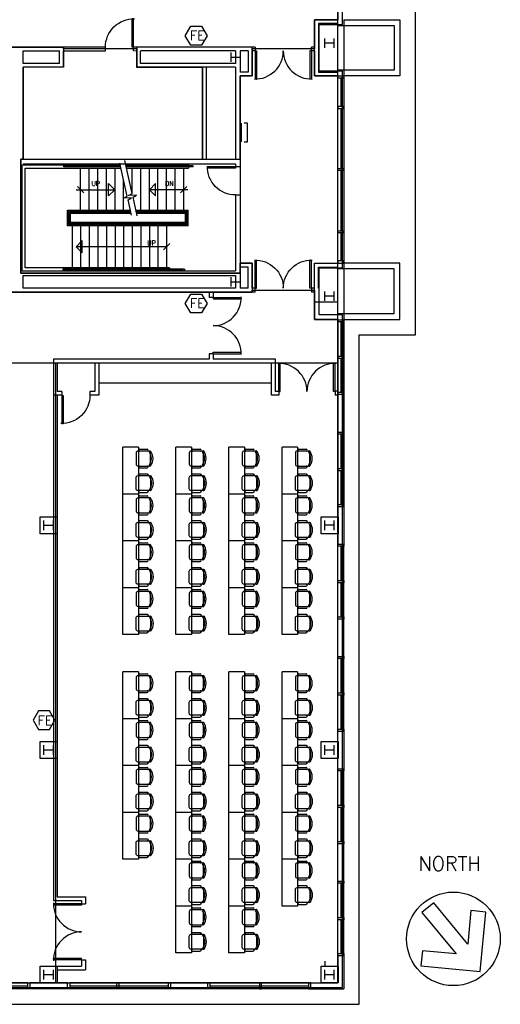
# Model space of a CAD drawing. Header units: inches. Extents: x -92 to 3837, y -260 to 2192.
# Tile 28 of 31: x 3221 to 3837, y -20 to 1242. Entities that reach past the tile are written whole.
import ezdxf
from ezdxf import colors
from ezdxf.entities.mleader import LeaderData, LeaderLine
from ezdxf.enums import TextEntityAlignment as Align
from ezdxf.math import Vec2, Vec3

# ---------------------------------------------------------------- set-up
doc = ezdxf.new("R2010")
doc.units = ezdxf.units.IN
doc.header["$MEASUREMENT"] = 0
doc.layers.get('0').update_dxf_attribs({"linetype": 'CONTINUOUS'})
for name, color, linetype in [('A-FLOR-STRS', 9, 'CONTINUOUS'), ('A-GLAZ', 8, 'CONTINUOUS'), ('A-NORTH-ARROW', 7, 'CONTINUOUS'), ('A-ROOF', 8, 'CONTINUOUS'), ('A-WALL', 7, 'CONTINUOUS'), ('F-PROT-EQPM', 8, 'CONTINUOUS'), ('I-DOOR', 9, 'CONTINUOUS'), ('I-EQPM', 8, 'CONTINUOUS'), ('I-FLOR-CASE', 8, 'CONTINUOUS'), ('I-FURN-CONF', 9, 'CONTINUOUS'), ('I-GLAZ', 8, 'CONTINUOUS'), ('I-WALL', 8, 'CONTINUOUS'), ('S-COLS', 7, 'CONTINUOUS'), ('triGrossAreaLayer', 7, 'CONTINUOUS'), ('triLabelLayer', 7, 'CONTINUOUS'), ('triMeasuredGrossAreaLayer', 7, 'CONTINUOUS'), ('triSpaceLayer', 7, 'CONTINUOUS')]:
    doc.layers.add(name, color=color, linetype=linetype)
doc.styles.add('FDC_SPC', font='ROMANS.SHX', dxfattribs={"height": 12})
doc.styles.get("Standard").update_dxf_attribs({"font": 'romans.shx'})

# ---------------------------------------------------------------- blocks, each defined once
blk = doc.blocks.new('Signage - Cisco Digital Signage - AV Equipment-V134-POWER _ COMM - LEVEL 04')
for p, q in [((11, 4), (-11, 4)), ((-11, 4), (-11, 3)), ((11, 3), (11, 4)), ((-12, 0), (-12, -4)), ((-12, -4), (12, -4)), ((12, -4), (12, 0))]:
    blk.add_line(p, q)
blk = doc.blocks.new('CHAIR7U')
for p, q in [((0, 9), (0, -9)), ((20, 12), (3, 12)), ((5.5, 15), (17.5, 15)), ((23, -7.4), (23, 7.4)), ((3, -12), (20, -12)), ((5.5, -15), (17.5, -15))]:
    blk.add_line(p, q)
for centre, radius, start, end in [((3, 9), 3, 90, 180), ((5.5, 13.5), 1.5, 90, 270), ((17.5, 13.5), 1.5, 270, 90), ((20, 9), 3, 63.7164, 90), ((22.3, 11.2), 1.08, 36.1745, 216.1745), ((4.8, 0), 19.6, 327.5758, 32.4242), ((7, 0), 20, 323.8255, 36.1745), ((3, -9), 3, 180, 270), ((5.5, -13.5), 1.5, 90, 270), ((17.5, -13.5), 1.5, 270, 90), ((20, -9), 3, 270, 296.2836), ((22.3, -11.2), 1.08, 143.8255, 323.8255)]:
    blk.add_arc(centre, radius, start, end)
blk = doc.blocks.new('conftable-ALT')
for p, q in [((-60, 24), (-60, 4)), ((-60, 24), (0, 24)), ((0, 24), (0, 4)), ((0, 4), (-60, 4))]:
    blk.add_line(p, q)
at = {"xscale": 0.7999999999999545, "yscale": 0.7999999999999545, "zscale": 0.7999999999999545, "rotation": 90}
blk.add_blockref('CHAIR7U', (-45.6, 21.1), dxfattribs=at)
at = {"extrusion": (0, 0, -1), "xscale": 0.7999999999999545, "yscale": 0.7999999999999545, "zscale": -0.8, "rotation": 90}
blk.add_blockref('CHAIR7U', (14.1, 21.1), dxfattribs=at)
blk = doc.blocks.new('door')
for p, q in [((0, 0), (-36, 0)), ((-36, 0), (-36, -1.8)), ((0, 0), (0, -1.8)), ((0, -1.8), (-36, -1.8))]:
    blk.add_line(p, q)
at = {"extrusion": (0, 0, -1)}
blk.add_ellipse((0, 0), major_axis=(25.5, 25.5), ratio=1, start_param=2.356194, end_param=3.956783, dxfattribs=at)
blk = doc.blocks.new('door2')
for p, q in [((0, 72), (-36, 72)), ((-36, 70.875), (-36, 70.2)), ((0, 70.2), (-36, 70.2)), ((0, 72), (0, 70.2)), ((-36, 1.125), (-36, 1.8)), ((0, 1.8), (-36, 1.8)), ((0, 0), (-36, 0)), ((0, 0), (0, 1.8))]:
    blk.add_line(p, q)
for centre, start, end in [((0, 72), 178.293015, 270), ((0, 0), 90, 181.706985)]:
    blk.add_arc(centre, 36, start, end)

msp = doc.modelspace()

# ---------------------------------------------------------------- linework, layer by layer
at = {"layer": 'A-FLOR-STRS'}
for p, q in [((3365.1, 1019.4), (3355.8, 1061.7)), ((3224, 1056), (3349.8, 1056)), ((3224, 920), (3224, 1056)), ((3228, 1052), (3350.7, 1052)), ((3228, 924), (3228, 1052)), ((3277.4, 1053.5), (3277.4, 1056.5)), ((3350.4, 1053.5), (3277.4, 1053.5)), ((3278.9, 1055), (3278.9, 1056.5)), ((3350.1, 1055), (3278.9, 1055)), ((3299, 998), (3299, 1052)), ((3310, 998), (3310, 1052)), ((3321, 998), (3321, 1052)), ((3332, 998), (3332, 1052)), ((3343, 998), (3343, 1052)), ((3358.6, 1016), (3349.3, 1058.3)), ((3357, 1056), (3437, 1056)), ((3443, 1055), (3357.3, 1055)), ((3443, 1053.5), (3357.6, 1053.5)), ((3357.9, 1052), (3437, 1052)), ((3365, 1019.8), (3365, 1052)), ((3376, 998), (3376, 1052)), ((3387, 998), (3387, 1052)), ((3398, 998), (3398, 1052)), ((3409, 998), (3409, 1052)), ((3420, 998), (3420, 1052)), ((3431, 998), (3431, 1052)), ((3437, 1056), (3437, 1052)), ((3443, 1053.5), (3443, 1055)), ((3354, 998), (3354, 1037.5)), ((3293.4, 1024.2), (3342.8, 1024.2)), ((3295, 1028.2), (3303, 1020.2)), ((3334.8, 1032.2), (3342.8, 1024.2)), ((3334.8, 1016.2), (3334.8, 1032.2)), ((3342.8, 1024.2), (3334.8, 1016.2)), ((3395.1, 1032.2), (3387.1, 1024.2)), ((3436.5, 1024.2), (3387.1, 1024.2)), ((3387.1, 1024.2), (3395.1, 1016.2)), ((3395.1, 1016.2), (3395.1, 1032.2)), ((3434.9, 1028.2), (3426.9, 1020.2)), ((3353.7, 1013.3), (3358.6, 1016)), ((3364.3, 1013.8), (3353.7, 1013.3)), ((3359.7, 1011.1), (3364.3, 1013.8)), ((3364, 991.7), (3359.7, 1011.1)), ((3360.1, 1016.7), (3365.1, 1019.4)), ((3370.7, 1017.2), (3360.1, 1016.7)), ((3366.2, 1014.5), (3370.7, 1017.2)), ((3371.4, 990.7), (3366.2, 1014.5)), ((3282, 998), (3362.6, 998)), ((3282, 978), (3282, 998)), ((3369.8, 998), (3436.9, 998)), ((3436.9, 978), (3436.9, 998)), ((3362.9, 996.5), (3283.3, 996.5)), ((3283.3, 979.5), (3283.3, 996.5)), ((3363.3, 995), (3284.8, 995)), ((3284.8, 981), (3284.8, 995)), ((3286, 994), (3363.5, 994)), ((3286, 982), (3286, 994)), ((3370.1, 996.5), (3435.6, 996.5)), ((3370.4, 995), (3434.1, 995)), ((3370.7, 994), (3432.9, 994)), ((3432.9, 994), (3432.9, 982)), ((3434.1, 981), (3434.1, 995)), ((3435.6, 979.5), (3435.6, 996.5)), ((3436.9, 978), (3282, 978)), ((3435.6, 979.5), (3283.3, 979.5)), ((3434.1, 981), (3284.8, 981)), ((3432.9, 982), (3286, 982)), ((3288, 978), (3288, 924)), ((3299, 978), (3299, 924)), ((3310, 978), (3310, 924)), ((3321, 978), (3321, 924)), ((3332, 978), (3332, 924)), ((3343, 978), (3343, 924)), ((3354, 978), (3354, 924)), ((3365, 978), (3365, 924)), ((3376, 978), (3376, 924)), ((3387, 978), (3387, 924)), ((3398, 978), (3398, 924)), ((3409, 978), (3409, 924)), ((3301.1, 959.1), (3293.1, 951.1)), ((3293.1, 951.1), (3301.1, 943.1)), ((3409, 951.1), (3293.1, 951.1)), ((3301.1, 943.1), (3301.1, 959.1)), ((3405.1, 947.2), (3413.1, 955.2)), ((3412.9, 924), (3228, 924)), ((3432, 922.5), (3276, 922.5)), ((3276, 922.5), (3276, 919.5)), ((3412.9, 924), (3412.9, 920)), ((3432, 922.5), (3432, 919.5)), ((3412.9, 920), (3224, 920)), ((3430.5, 921), (3277.5, 921)), ((3277.5, 921), (3277.5, 919.5)), ((3430.5, 921), (3430.5, 919.5))]:
    msp.add_line(p, q, dxfattribs=at)
at = {"layer": 'A-GLAZ'}
for p, q in [((3632.3, 1167), (3632.3, 1131)), ((3632.3, 1128.5), (3632.3, 1051.2)), ((3632.3, 1048.8), (3632.3, 971.5)), ((3632.3, 969), (3632.3, 933)), ((3632.3, 854.9), (3632.3, 810.9)), ((3632.3, 807.9), (3632.3, 764.5)), ((3632.3, 711), (3632.3, 667)), ((3632.3, 664), (3632.3, 620.7)), ((3632.3, 567.2), (3632.3, 523.2)), ((3632.3, 520.2), (3632.3, 476.8)), ((3632.3, 423.3), (3632.3, 379.3)), ((3632.3, 376.3), (3632.3, 332.9)), ((3632.3, 279.3), (3632.3, 235.3)), ((3632.3, 232.3), (3632.3, 188.9)), ((3632.3, 135.4), (3632.3, 91.4)), ((3632.3, 88.4), (3632.3, 45)), ((3105, 3.7), (3231.5, 3.7)), ((3285, 3.7), (3411.5, 3.7)), ((3464.5, 3.7), (3591, 3.7))]:
    msp.add_line(p, q, dxfattribs=at)
at = {"layer": 'A-GLAZ', "flags": 128}
for points in [[(3628.6, 1167), (3628.6, 1170), (3636, 1170), (3636, 1167)], [(3628.6, 1131), (3628.6, 1128.5), (3636, 1128.5), (3636, 1131)], [(3628.6, 1048.8), (3628.6, 1051.2), (3636, 1051.2), (3636, 1048.8)], [(3628.6, 969), (3628.6, 971.5), (3636, 971.5), (3636, 969)], [(3628.6, 933), (3628.6, 930), (3636, 930), (3636, 933)], [(3636, 857.4), (3636, 854.9), (3628.6, 854.9), (3628.6, 857.4)], [(3636, 810.9), (3636, 807.9), (3628.6, 807.9), (3628.6, 810.9)], [(3636, 764.5), (3636, 761.5), (3628.6, 761.5), (3628.6, 764.5)], [(3636, 713.5), (3636, 711), (3628.6, 711), (3628.6, 713.5)], [(3636, 667), (3636, 664), (3628.6, 664), (3628.6, 667)], [(3636, 620.7), (3636, 617.7), (3628.6, 617.7), (3628.6, 620.7)], [(3636, 569.7), (3636, 567.2), (3628.6, 567.2), (3628.6, 569.7)], [(3636, 523.2), (3636, 520.2), (3628.6, 520.2), (3628.6, 523.2)], [(3636, 476.8), (3636, 473.8), (3628.6, 473.8), (3628.6, 476.8)], [(3636, 425.8), (3636, 423.3), (3628.6, 423.3), (3628.6, 425.8)], [(3636, 379.3), (3636, 376.3), (3628.6, 376.3), (3628.6, 379.3)], [(3636, 332.9), (3636, 329.9), (3628.6, 329.9), (3628.6, 332.9)], [(3636, 281.8), (3636, 279.3), (3628.6, 279.3), (3628.6, 281.8)], [(3636, 235.3), (3636, 232.3), (3628.6, 232.3), (3628.6, 235.3)], [(3636, 188.9), (3636, 185.9), (3628.6, 185.9), (3628.6, 188.9)], [(3636, 137.9), (3636, 135.4), (3628.6, 135.4), (3628.6, 137.9)], [(3636, 91.4), (3636, 88.4), (3628.6, 88.4), (3628.6, 91.4)], [(3636, 45), (3636, 42), (3628.6, 42), (3628.6, 45)], [(3231.5, 0), (3231.5, 7.4), (3234, 7.4), (3234, 0)], [(3282, 0), (3282, 7.4), (3285, 7.4), (3285, 0)], [(3345.4, 0), (3345.4, 7.4), (3347.9, 7.4), (3347.9, 0)], [(3411.5, 0), (3411.5, 7.4), (3414, 7.4), (3414, 0)], [(3462, 0), (3462, 7.4), (3464.5, 7.4), (3464.5, 0)], [(3530.8, 0), (3530.8, 7.4), (3528.2, 7.4), (3528.2, 0)], [(3594, 0), (3594, 7.4), (3591, 7.4), (3591, 0)]]:
    msp.add_lwpolyline(points, close=True, dxfattribs=at)
at = {"layer": 'A-NORTH-ARROW'}
msp.add_lwpolyline([(3779.9, 44.6), (3736.8, 48.7), (3735, 29.5), (3811, 22.2), (3818.3, 98.2), (3799.1, 100.1), (3795, 57), (3751.3, 109.9), (3736.2, 97.5)], close=True, dxfattribs=at)
msp.add_circle((3776.6, 63.9), 60, dxfattribs=at)
at = {"layer": 'A-ROOF', "flags": 128}
msp.add_lwpolyline([(2526.1, -20), (3656, -20), (3656, 838), (3728, 838), (3728, 1262), (3656, 1262), (3656, 2120), (2222, 2120), (2222, 2192), (1414, 2192), (1414, 2120), (196, 2120), (176, 2100)], dxfattribs=at)
at = {"layer": 'A-WALL'}
for p, q in [((3598.6, 1242.1), (3598.6, 1207.1)), ((3628.6, 1242.1), (3598.6, 1242.1)), ((3628.6, 1237.1), (3603.6, 1237.1)), ((3603.6, 1237.1), (3603.6, 1175)), ((3628.6, 858), (3628.6, 1242)), ((3636, 1242), (3708, 1242)), ((3636, 1242), (3636, 570)), ((3708, 1242), (3708, 1170)), ((3628.6, 1234.6), (3700.6, 1234.6)), ((3700.6, 1234.6), (3700.6, 1177.4)), ((3330.8, 1207.1), (3196, 1207.1)), ((3225.4, 1202.1), (3272.1, 1202.1)), ((3225.4, 1186.1), (3225.4, 1202.1)), ((3272.1, 1186.1), (3272.1, 1202.1)), ((3277.1, 1202.1), (3330.8, 1202.1)), ((3277.1, 1181.1), (3277.1, 1202.1)), ((3330.8, 1202.1), (3330.8, 1207.1)), ((3522.6, 1207.1), (3366.8, 1207.1)), ((3366.8, 1202.1), (3366.8, 1207.1)), ((3370.8, 1202), (3366.8, 1202.1)), ((3370.8, 1181), (3370.8, 1202)), ((3497.4, 1202.1), (3375.8, 1202.1)), ((3375.8, 1186), (3375.8, 1202)), ((3497.4, 1202.1), (3497.4, 1186.1)), ((3503.4, 1202.1), (3503.4, 1175)), ((3513.6, 1202.1), (3503.4, 1202.1)), ((3513.6, 1202.1), (3513.6, 1175)), ((3518.6, 1202.1), (3518.6, 1170)), ((3522.6, 1202.1), (3518.6, 1202.1)), ((3522.6, 1207.1), (3522.6, 1202.1)), ((3598.6, 1207.1), (3594.6, 1207.1)), ((3594.6, 1202.1), (3594.6, 1207.1)), ((3598.6, 1202.1), (3594.6, 1202.1)), ((3598.6, 1202.1), (3598.6, 1170)), ((3272.1, 1186.1), (3225.4, 1186.1)), ((3225.4, 1063.2), (3225.4, 1181.1)), ((3277.1, 1181.1), (3225.4, 1181.1)), ((3497.4, 1181.1), (3370.8, 1181.1)), ((3497.4, 1186.1), (3375.8, 1186.1)), ((3455, 1181.1), (3455, 1063.2)), ((3460, 1181.1), (3460, 1063.2)), ((3497.4, 1181.1), (3497.4, 1063.2)), ((3513.6, 1175), (3503.4, 1175)), ((3603.6, 1175), (3628.6, 1175)), ((3700.6, 1177.4), (3628.6, 1177.4)), ((3503.4, 1170), (3503.4, 1053.5)), ((3518.6, 1170), (3503.4, 1170)), ((3598.6, 1170), (3628.6, 1170)), ((3708, 1170), (3636, 1170)), ((3225.4, 1063.2), (3497.4, 1063.2)), ((3225.4, 1057.2), (3497.4, 1057.2)), ((3497.4, 1057.2), (3497.4, 1053.5)), ((3503.4, 1053.5), (3497.4, 1053.5)), ((3497.4, 1017.5), (3503.4, 1017.5)), ((3497.4, 1017.5), (3497.4, 920.2)), ((3503.4, 1017.5), (3503.4, 930)), ((3518.7, 930), (3503.4, 930)), ((3503.4, 925), (3503.4, 898)), ((3513.7, 925), (3503.4, 925)), ((3513.7, 898), (3513.7, 925)), ((3518.7, 898), (3518.7, 930)), ((3598.6, 930), (3628.6, 930)), ((3598.6, 898), (3598.6, 930)), ((3603.6, 925), (3628.6, 925)), ((3603.6, 897.9), (3603.6, 925)), ((3700.6, 922.6), (3628.6, 922.6)), ((3708, 930), (3636, 930)), ((3700.6, 865.4), (3700.6, 922.6)), ((3708, 858), (3708, 930)), ((3225.4, 920.2), (3497.4, 920.2)), ((3225.4, 898), (3225.4, 914.2)), ((3225.4, 914.2), (3497.4, 914.2)), ((3497.4, 914.2), (3497.4, 898)), ((3497.4, 898), (3225.4, 898)), ((3513.7, 898), (3503.4, 898)), ((3522.7, 898), (3518.7, 898)), ((3522.7, 893), (3522.7, 898)), ((3598.6, 898), (3594.6, 898)), ((3594.6, 898), (3594.6, 893)), ((3522.7, 893), (3160, 893)), ((3598.6, 893), (3594.6, 893)), ((3598.6, 879.9), (3598.6, 893)), ((3628.6, 879.9), (3598.6, 879.9)), ((3628.6, 865.4), (3700.6, 865.4)), ((3628.6, 855), (3628.6, 570)), ((3636, 858), (3708, 858)), ((3628.6, 282), (3628.6, 330)), ((3636, 330), (3636, 282)), ((3628.6, 42), (3628.6, 7.4)), ((3636, 42), (3636, 0)), ((3282, 7.4), (3234, 7.4)), ((3234, 7.4), (3234, 0)), ((3414, 7.4), (3414, 0)), ((3462, 0), (3462, 7.4)), ((3594, 7.4), (3628.6, 7.4)), ((3282, 0), (3234, 0)), ((3594, 0), (3636, 0))]:
    msp.add_line(p, q, dxfattribs=at)
at = {"layer": 'F-PROT-EQPM'}
for points in [[(3461, 1221.5), (3454, 1209.4), (3440, 1209.4), (3433, 1221.5), (3440, 1233.7), (3454, 1233.7)], [(3461, 878.3), (3454, 866.2), (3440, 866.2), (3433, 878.3), (3440, 890.4), (3454, 890.4)], [(3266, 344.2), (3259, 356.3), (3245, 356.3), (3238, 344.2), (3245, 332.1), (3259, 332.1)]]:
    msp.add_lwpolyline(points, close=True, dxfattribs=at)
at = {"layer": 'I-FLOR-CASE'}
msp.add_line((3322.1, 776.6), (3543.6, 776.6), dxfattribs=at)
at = {"layer": 'I-GLAZ'}
for p, q in [((3628.6, 617.7), (3628.6, 857.8)), ((3636, 617.7), (3636, 857.8)), ((3628.6, 329.9), (3628.6, 570)), ((3636, 329.9), (3636, 570)), ((3628.6, 42), (3628.6, 282)), ((3636, 42), (3636, 282)), ((3231, 7.4), (2922.3, 7.4)), ((3231, 0), (2922.3, 0)), ((3594, 7.4), (3285, 7.4)), ((3594, 0), (3285, 0))]:
    msp.add_line(p, q, dxfattribs=at)
at = {"layer": 'I-WALL'}
for p, q in [((3463.7, 893), (3463.7, 886)), ((3468.7, 886), (3463.7, 886)), ((3468.7, 893), (3468.7, 886)), ((3463.7, 814), (3463.7, 807)), ((3468.7, 814), (3463.7, 814)), ((3468.7, 814), (3468.7, 807)), ((3264.1, 807), (3264.1, 112.9)), ((3463.7, 807), (3264.1, 807)), ((3269.1, 802), (3269.1, 765.6)), ((3317.1, 802), (3269.1, 802)), ((3317.1, 802), (3317.1, 765.6)), ((3543.6, 802), (3322.1, 802)), ((3322.1, 802), (3322.1, 760.8)), ((3548.6, 807), (3468.7, 807)), ((3543.6, 760.8), (3543.6, 802)), ((3548.6, 765.6), (3548.6, 807)), ((3274.8, 760.8), (3264.1, 760.8)), ((3274.8, 765.6), (3269.1, 765.6)), ((3269.1, 760.8), (3269.1, 117.9)), ((3274.8, 765.6), (3274.8, 760.6)), ((3317.1, 765.6), (3310.8, 765.6)), ((3310.8, 765.6), (3310.8, 760.8)), ((3322.1, 760.8), (3310.8, 760.8)), ((3552.9, 760.8), (3543.6, 760.8)), ((3552.9, 765.6), (3548.6, 765.6)), ((3552.9, 765.6), (3552.9, 760.8)), ((3628.6, 765.8), (3624.9, 765.8)), ((3624.9, 765.6), (3624.9, 760.8)), ((3628.6, 760.8), (3624.9, 760.8)), ((3269.1, 117.9), (3305, 117.9)), ((3305, 117.9), (3305, 108.9)), ((3264.1, 112.9), (3300.1, 112.9)), ((3300.1, 112.9), (3300.1, 108.8)), ((3300.1, 108.9), (3305, 108.9)), ((3247, 29), (3300.1, 29)), ((3300.1, 36.9), (3300.1, 29)), ((3300.1, 36.9), (3305, 36.9)), ((3305, 36.9), (3305, 24.1)), ((3611.9, 35.3), (3611.9, 28.4)), ((3269, 24.1), (3305, 24.1))]:
    msp.add_line(p, q, dxfattribs=at)
at = {"layer": 'S-COLS', "flags": 128}
for points in [[(3612, 1206), (3612, 1218)], [(3624, 1212), (3612, 1212)], [(3624, 1206), (3624, 1218)], [(3492, 1188), (3492, 1200)], [(3504, 1188), (3504, 1200)], [(3492, 1194), (3504, 1194)], [(3492, 900), (3492, 912)], [(3504, 900), (3504, 912)], [(3492, 906), (3504, 906)], [(3612, 881.9), (3612, 893.9)], [(3624, 887.9), (3612, 887.9)], [(3624, 881.9), (3624, 893.9)], [(3252, 588), (3252, 600)], [(3252, 594), (3264, 594)], [(3264, 588), (3264, 600)], [(3612, 588), (3612, 600)], [(3624, 594), (3612, 594)], [(3624, 588), (3624, 600)], [(3252, 300), (3252, 312)], [(3252, 306), (3264, 306)], [(3264, 300), (3264, 312)], [(3612, 300), (3612, 312)], [(3612, 306), (3624, 306)], [(3624, 300), (3624, 312)], [(3252, 12), (3252, 24)], [(3252, 18), (3264, 18)], [(3264, 12), (3264, 24)], [(3612, 12), (3612, 24)], [(3612, 18), (3624, 18)], [(3624, 12), (3624, 24)]]:
    msp.add_lwpolyline(points, dxfattribs=at)
at = {"layer": 'S-COLS'}
for points in [[(3247, 605), (3269, 605), (3269, 583), (3247, 583)], [(3607, 605), (3629, 605), (3629, 583), (3607, 583)], [(3247, 317), (3269, 317), (3269, 295), (3247, 295)], [(3607, 317), (3629, 317), (3629, 295), (3607, 295)], [(3247, 29), (3269, 29), (3269, 7), (3247, 7)], [(3607, 29), (3629, 29), (3629, 7.4), (3607, 7.4)]]:
    msp.add_lwpolyline(points, close=True, dxfattribs=at)
msp.add_lwpolyline([(3247, 295), (3247, 317)], dxfattribs=at)
at = {"layer": 'triGrossAreaLayer'}
msp.add_lwpolyline([(2272.4, 1.4), (3634.6, 1.4), (3634.6, 864), (3604.6, 864), (3604.6, 924), (3634.6, 924), (3634.6, 1176), (3604.6, 1176), (3604.6, 1236.1), (3634.6, 1236.1), (3634.6, 2098.6), (1.4, 2098.6)], dxfattribs=at)
at = {"layer": 'triMeasuredGrossAreaLayer'}
msp.add_lwpolyline([(2271.1, 7.4), (3628.6, 7.4), (3628.6, 858), (3628.6, 858), (3598.6, 858), (3598.6, 930), (3628.6, 930), (3628.6, 1170), (3598.6, 1170), (3598.6, 1242.1), (3628.6, 1242.1), (3628.6, 2092.6), (7.4, 2092.6)], dxfattribs=at)
at = {"layer": 'triSpaceLayer'}
for points in [[(3628.6, 1335.5), (3628.6, 1242.1), (3598.6, 1242.1), (3598.6, 1204.6), (3518.6, 1204.6), (3518.6, 1207.1), (3370.8, 1207.1), (3370.8, 1204.6), (3277.1, 1204.6), (3277.1, 1207.1), (3196, 1207.1), (3196, 1177.1), (3143, 1177.1), (3143, 1204.6), (2907, 1204.6), (2907, 1207.1), (2729.1, 1207.1), (2729.1, 1202.1), (2519, 1202.1), (2340.2, 1204.6)], [(3196, 893), (3518.7, 893), (3518.7, 895.5), (3598.6, 895.5), (3598.6, 895.5), (3598.6, 858), (3628.6, 858), (3628.6, 802), (3266.6, 802), (3158.5, 802)]]:
    msp.add_lwpolyline(points, dxfattribs=at)
for points in [[(3222.4, 1063.2), (3222.4, 917.2), (3503.4, 917.2), (3503.4, 930), (3518.7, 930), (3518.7, 893), (3196, 893), (3196, 1134.1), (3143, 1134.1), (3143, 1177.1), (3196, 1177.1), (3196, 1207.1), (3277.1, 1207.1), (3277.1, 1181.1), (3225.4, 1181.1), (3225.4, 1063.2), (3222.4, 1063.2)], [(3455, 1170), (3455, 1181.1), (3370.8, 1181.1), (3370.8, 1204.6), (3277.1, 1204.6), (3277.1, 1181.1), (3225.4, 1181.1), (3225.4, 1063.2), (3455, 1063.2), (3455, 1170)], [(3370.8, 1207.1), (3370.8, 1181.1), (3455, 1181.1), (3455, 1063.2), (3503.4, 1063.2), (3503.4, 1170), (3518.6, 1170), (3518.6, 1207.1), (3370.8, 1207.1)], [(3518.7, 895.5), (3598.6, 895.5), (3598.6, 930), (3628.6, 930), (3628.6, 1170), (3598.6, 1170), (3598.6, 1204.6), (3518.6, 1204.6), (3518.6, 1170), (3503.4, 1170), (3503.4, 930), (3518.7, 930), (3518.7, 895.5)], [(3222.4, 1063.2), (3503.4, 1063.2), (3503.4, 917.2), (3222.4, 917.2), (3222.4, 1063.2)], [(3628.6, 7.4), (3628.6, 802), (3266.6, 802), (3266.6, 7.4), (3628.6, 7.4)]]:
    msp.add_lwpolyline(points, close=True, dxfattribs=at)

# ---------------------------------------------------------------- block references
at = {"layer": 'I-DOOR'}
for name, p, rotation in [('door', (3366.8, 1207.1), 270), ('door2', (3594.6, 1202.1), 89.99999999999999), ('door2', (3468.7, 886), 180), ('door2', (3552.9, 765.6), 270), ('door', (3274.8, 760.6), 90)]:
    msp.add_blockref(name, p, dxfattribs=dict(at, rotation=rotation))
for name, p in [('door', (3497.4, 1053.5)), ('door2', (3300.1, 36.9))]:
    msp.add_blockref(name, p, dxfattribs=at)
at = {"layer": 'I-DOOR', "xscale": -1, "rotation": 90}
msp.add_blockref('door2', (3594.6, 898), dxfattribs=at)
at = {"layer": 'I-EQPM', "rotation": 90}
msp.add_blockref('Signage - Cisco Digital Signage - AV Equipment-V134-POWER _ COMM - LEVEL 04', (3508.6, 1097.6), dxfattribs=at)
at = {"layer": 'I-FURN-CONF', "rotation": 270}
for p in [(3349, 634), (3417, 634), (3485, 634), (3553, 634), (3349, 574), (3417, 574), (3485, 574), (3553, 574), (3349, 514), (3417, 514), (3485, 514), (3553, 514), (3349, 454), (3417, 454), (3485, 454), (3553, 454), (3349, 346), (3417, 346), (3485, 346), (3553, 346), (3349, 286), (3417, 286), (3485, 286), (3553, 286), (3349, 226), (3417, 226), (3485, 226), (3553, 226), (3349, 166), (3417, 166), (3485, 166), (3553, 166), (3417, 106), (3485, 106), (3553, 106), (3417, 46), (3485, 46)]:
    msp.add_blockref('conftable-ALT', p, dxfattribs=at)

# ---------------------------------------------------------------- texts
at = {"layer": 'A-FLOR-STRS', "text_generation_flag": 6}
for s, p in [('UP', (3312.8, 1029.1)), ('DN', (3407.1, 1029.1)), ('UP', (3384.3, 952.9))]:
    msp.add_text(s, height=6, rotation=180, dxfattribs=at).set_placement(p)
at = {"layer": 'A-NORTH-ARROW'}
msp.add_text('NORTH', height=18, dxfattribs=at).set_placement((3771.6, 160.3), align=Align.MIDDLE)
at = {"layer": 'F-PROT-EQPM'}
for p in [(3438.9, 1215.9), (3438.9, 872.7), (3243.9, 337.8)]:
    msp.add_text('FE', height=12, dxfattribs=at).set_placement(p)
at = {"layer": 'triLabelLayer', "color": 7, "char_height": 12, "attachment_point": 5, "style": 'FDC_SPC'}
for insert in [(3340.2, 1133.9), (3471.2, 1102.5), (3566, 1050), (3362.9, 990.2), (3406, 901.1), (3447.6, 404.7)]:
    msp.add_mtext('{\\fSansSerif;\\H0.01;}', dxfattribs=dict(at, insert=insert))

# ---------------------------------------------------------------- leaders
at = {"layer": 'I-FLOR-CASE'}
ml = msp.add_multileader_mtext('Standard', dxfattribs=at)
ml.set_content('GLASS SHELVES', color=256)
ml.set_leader_properties()
ml.build(insert=Vec2(0, 0))
ml.multileader.update_dxf_attribs({"leader_type": 0, "text_right_attachment_type": 6, "dogleg_length": 0.36, "arrow_head_size": 0.18})
ctx = ml.context
ctx.base_point, ctx.arrow_head_size, ctx.landing_gap_size, ctx.plane_origin = Vec3(3227.5, 1435.7), 0.18, 0.09, Vec3(322.9, 10.4)
ctx.right_attachment = 6
notes = []
notes.append((ctx, [(0, (0, 0, 0), (0, 0), (1, 0), 1, [])]))
ctx.mtext.insert, ctx.mtext.width = Vec3(3227.6, 1438.2), 24.358
for ctx, leaders in notes:
    for number, flags, end, landing, length, lines in leaders:
        leader = LeaderData()
        leader.index, (leader.has_last_leader_line, leader.has_dogleg_vector, leader.attachment_direction) = number, flags
        leader.last_leader_point, leader.dogleg_vector, leader.dogleg_length = Vec3(end), Vec3(landing), length
        for number, points, colour, breaks in lines:
            line = LeaderLine()
            line.index, line.vertices, line.color, line.breaks = number, Vec3.list(points), colors.encode_raw_color(colour), breaks
            leader.lines.append(line)
        ctx.leaders.append(leader)

doc.saveas('drawing.dxf')
